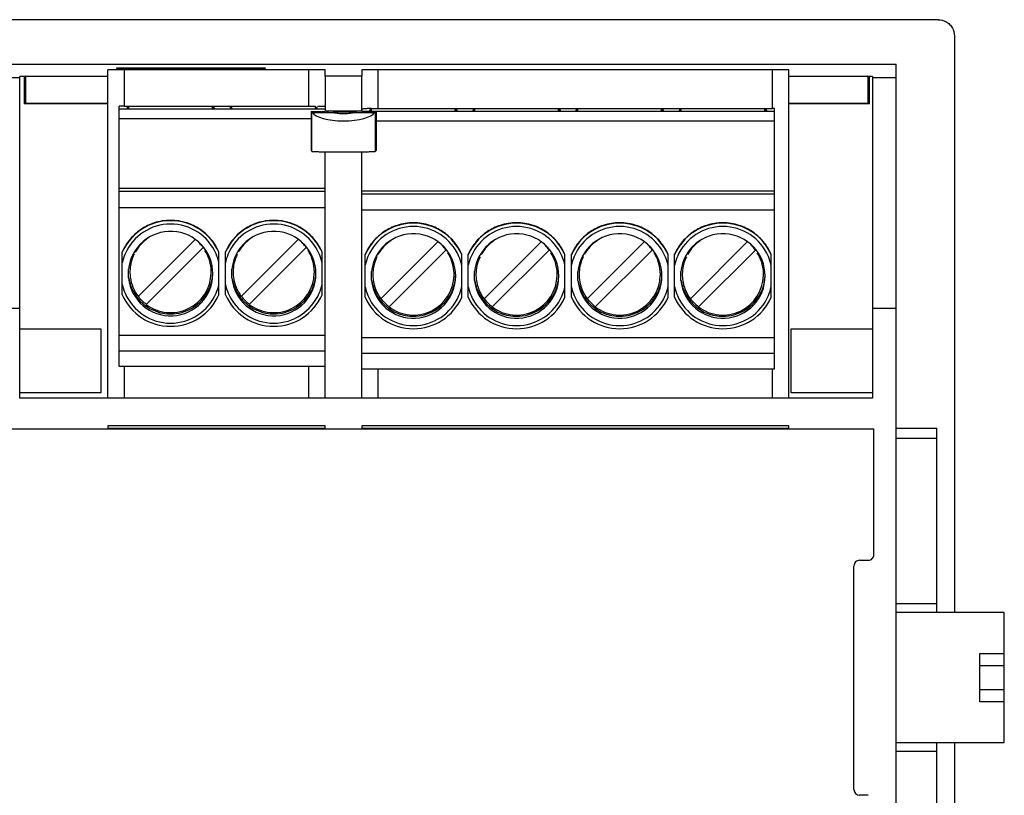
# Model space of a CAD drawing. Header units: millimetres. Extents: x 14 to 116, y 43 to 139.
# Tile 3 of 3: x 56 to 116, y 91 to 139. Entities that reach past the tile are written whole.
import ezdxf

# ---------------------------------------------------------------- set-up
doc = ezdxf.new("R2010")
doc.units = ezdxf.units.MM
doc.header["$LTSCALE"] = 11.850874
doc.layers.get('0').update_dxf_attribs({"linetype": 'CONTINUOUS'})

msp = doc.modelspace()

# ---------------------------------------------------------------- linework, layer by layer
at = {"color": 7}
for p, q in [((112.164, 138.568), (18.164, 138.568)), ((112.164, 138.568), (112.285, 138.56)), ((113.127, 137.837), (113.164, 137.564)), ((113.164, 137.564), (113.164, 102.078)), ((20.749, 135.837), (109.579, 135.837)), ((109.579, 62.564), (109.579, 135.837)), ((61.054, 115.278), (61.054, 135.475)), ((61.604, 135.566), (61.604, 135.607)), ((61.604, 135.607), (70.724, 135.607)), ((70.724, 135.566), (61.604, 135.566)), ((62.054, 135.492), (62.054, 133.254)), ((73.424, 135.492), (62.054, 135.492)), ((70.724, 135.607), (70.724, 135.566)), ((73.424, 133.254), (73.424, 135.492)), ((74.426, 135.099), (74.425, 135.475)), ((76.674, 135.475), (76.676, 135.099)), ((77.674, 135.492), (77.674, 133.103)), ((101.964, 135.492), (77.674, 135.492)), ((101.964, 133.103), (101.964, 135.492)), ((102.964, 115.278), (102.964, 135.475)), ((20.749, 135.002), (55.624, 135.002)), ((55.624, 115.278), (55.624, 135.073)), ((55.906, 135.073), (55.624, 135.073)), ((55.984, 135.099), (55.906, 135.073)), ((55.906, 133.383), (55.906, 135.073)), ((55.984, 135.099), (55.984, 133.41)), ((55.984, 135.099), (61.054, 135.099)), ((74.424, 135.099), (74.424, 132.924)), ((76.676, 135.099), (74.426, 135.099)), ((76.674, 132.924), (76.674, 135.099)), ((102.964, 135.099), (107.834, 135.099)), ((107.834, 135.099), (107.834, 133.41)), ((107.914, 135.073), (107.834, 135.099)), ((107.914, 135.073), (107.914, 133.383)), ((108.114, 135.073), (107.914, 135.073)), ((108.114, 135.073), (108.114, 115.278)), ((108.114, 135.002), (109.579, 135.002)), ((55.906, 133.383), (55.984, 133.41)), ((61.054, 133.383), (55.906, 133.383)), ((61.054, 133.41), (55.984, 133.41)), ((107.834, 133.41), (102.964, 133.41)), ((107.914, 133.383), (102.964, 133.383)), ((107.834, 133.41), (107.914, 133.383)), ((61.734, 117.217), (61.734, 133.253)), ((61.734, 133.081), (74.424, 133.081)), ((62.054, 133.254), (62.334, 133.254)), ((62.334, 133.142), (62.334, 133.246)), ((62.334, 133.246), (67.484, 133.246)), ((62.334, 133.083), (62.334, 133.128)), ((67.484, 133.254), (68.684, 133.254)), ((67.484, 133.083), (67.484, 133.246)), ((68.684, 133.142), (68.684, 133.246)), ((68.684, 133.246), (73.834, 133.246)), ((68.684, 133.083), (68.684, 133.128)), ((73.555, 132.924), (73.555, 130.524)), ((73.612, 132.867), (73.555, 132.924)), ((73.555, 132.924), (74.425, 132.924)), ((73.611, 132.866), (73.612, 132.867)), ((73.611, 130.467), (73.611, 132.866)), ((73.641, 132.86), (74.935, 132.86)), ((73.834, 133.083), (73.834, 133.246)), ((74.425, 132.95), (76.675, 132.95)), ((75.02, 132.893), (75.02, 132.86)), ((75.02, 132.893), (76.05, 132.893)), ((76.05, 132.86), (76.05, 132.893)), ((76.173, 132.86), (77.466, 132.86)), ((76.358, 132.864), (76.358, 132.89)), ((76.675, 132.924), (77.555, 132.924)), ((76.684, 132.931), (102.084, 132.931)), ((77.284, 132.991), (77.284, 133.096)), ((77.284, 133.096), (82.434, 133.096)), ((77.284, 132.933), (77.284, 132.977)), ((77.555, 132.924), (77.497, 132.866)), ((77.497, 132.866), (77.497, 130.467)), ((77.555, 132.924), (77.555, 130.524)), ((82.434, 133.103), (83.634, 133.103)), ((82.434, 132.933), (82.434, 133.096)), ((83.634, 132.991), (83.634, 133.096)), ((83.634, 133.096), (88.784, 133.096)), ((83.634, 132.933), (83.634, 132.977)), ((88.784, 133.103), (89.984, 133.103)), ((88.784, 132.933), (88.784, 133.096)), ((89.984, 132.991), (89.984, 133.096)), ((89.984, 133.096), (95.134, 133.096)), ((89.984, 132.933), (89.984, 132.977)), ((95.134, 133.103), (96.334, 133.103)), ((95.134, 132.933), (95.134, 133.096)), ((96.334, 132.991), (96.334, 133.096)), ((96.334, 133.096), (101.484, 133.096)), ((96.334, 132.933), (96.334, 132.977)), ((101.484, 133.103), (101.964, 133.103)), ((101.484, 132.933), (101.484, 133.096)), ((102.084, 117.067), (102.084, 133.102)), ((73.555, 132.471), (61.734, 132.471)), ((102.084, 132.32), (77.555, 132.32)), ((73.555, 130.524), (73.611, 130.468)), ((74.424, 115.278), (74.424, 130.44)), ((76.674, 115.278), (76.674, 130.439)), ((77.497, 130.467), (77.555, 130.524)), ((74.424, 128.172), (61.734, 128.172)), ((61.734, 128.008), (74.424, 128.008)), ((102.084, 128.021), (76.684, 128.021)), ((76.684, 127.858), (102.084, 127.858)), ((74.424, 126.991), (61.734, 126.991)), ((102.084, 126.841), (76.684, 126.841)), ((66.412, 125.038), (62.911, 121.538)), ((69.261, 121.538), (72.762, 125.038)), ((81.362, 124.888), (77.861, 121.388)), ((84.211, 121.388), (87.712, 124.888)), ((94.062, 124.888), (90.561, 121.388)), ((100.412, 124.888), (96.911, 121.388)), ((61.934, 121.639), (61.934, 124.28)), ((66.907, 124.544), (63.406, 121.043)), ((67.884, 121.639), (67.884, 124.28)), ((68.284, 121.639), (68.284, 124.28)), ((69.756, 121.043), (73.257, 124.544)), ((74.234, 121.639), (74.234, 124.28)), ((81.857, 124.393), (78.356, 120.893)), ((84.706, 120.893), (88.207, 124.393)), ((94.557, 124.393), (91.056, 120.893)), ((100.907, 124.393), (97.406, 120.893)), ((76.884, 121.489), (76.884, 124.129)), ((82.834, 121.489), (82.834, 124.129)), ((83.234, 121.489), (83.234, 124.129)), ((89.184, 121.489), (89.184, 124.129)), ((89.584, 121.489), (89.584, 124.129)), ((95.534, 121.489), (95.534, 124.129)), ((95.934, 121.489), (95.934, 124.129)), ((101.884, 121.489), (101.884, 124.129)), ((62.323, 122.673), (62.323, 123.214)), ((68.673, 122.673), (68.673, 123.214)), ((77.273, 122.523), (77.273, 123.064)), ((83.623, 122.523), (83.623, 123.064)), ((89.973, 122.523), (89.973, 123.064)), ((96.323, 122.523), (96.323, 123.064)), ((20.749, 120.818), (55.624, 120.818)), ((108.114, 120.818), (109.579, 120.818)), ((55.624, 119.55), (60.624, 119.55)), ((60.624, 119.55), (60.624, 115.596)), ((103.114, 119.55), (108.114, 119.55)), ((103.114, 115.596), (103.114, 119.55)), ((61.734, 119.155), (74.424, 119.155)), ((76.684, 119.004), (102.084, 119.004)), ((74.424, 118.178), (61.734, 118.178)), ((102.084, 118.027), (76.684, 118.027)), ((74.424, 117.217), (61.734, 117.217)), ((62.054, 117.217), (62.054, 115.278)), ((73.424, 115.278), (73.424, 117.217)), ((102.084, 117.067), (76.684, 117.067)), ((77.674, 117.067), (77.674, 115.278)), ((101.964, 115.278), (101.964, 117.067)), ((60.624, 115.596), (55.624, 115.597)), ((108.114, 115.278), (55.624, 115.278)), ((108.114, 115.597), (103.114, 115.596)), ((22.414, 113.388), (108.194, 113.388)), ((61.054, 113.578), (61.054, 113.441)), ((74.424, 113.578), (61.054, 113.578)), ((61.054, 113.441), (74.424, 113.441)), ((74.424, 113.441), (74.424, 113.578)), ((76.684, 113.578), (76.684, 113.441)), ((102.964, 113.578), (76.684, 113.578)), ((76.684, 113.441), (102.964, 113.441)), ((102.964, 113.441), (102.964, 113.578)), ((108.194, 105.648), (108.194, 113.388)), ((109.579, 113.431), (112.084, 113.431)), ((112.084, 102.078), (112.084, 113.43)), ((112.084, 112.8), (109.579, 112.8)), ((106.974, 91.188), (106.974, 104.948)), ((107.335, 105.298), (107.865, 105.298)), ((112.084, 102.618), (109.579, 102.618)), ((116.234, 102.078), (109.579, 102.078)), ((116.234, 94.078), (116.234, 102.078)), ((114.734, 99.558), (116.234, 99.558)), ((114.734, 96.598), (114.734, 99.558)), ((116.234, 98.808), (114.734, 98.808)), ((114.734, 97.348), (116.234, 97.348)), ((116.234, 96.598), (114.734, 96.598)), ((109.579, 94.078), (116.234, 94.078)), ((112.084, 82.708), (112.084, 94.078)), ((113.164, 94.078), (113.164, 43.572)), ((112.084, 93.538), (109.579, 93.538)), ((107.854, 90.838), (107.324, 90.838))]:
    msp.add_line(p, q, dxfattribs=at)
for centre, radius, start, end in [((62.048, 79.394), 53.86, 89.99411, 90.33452), ((75.394, 98.57), 34.325, 90.62366, 90.78101), ((77.45, 104.5), 28.602, 90.62918, 90.8639), ((77.559, 95.013), 38.089, 90.4526, 90.63667), ((101.964, 76.218), 56.885, 89.87935, 90.00022), ((64.909, 122.947), 3.25, 23.74694, 156.25306), ((64.909, 122.973), 3.249, 89.99322, 108.11353), ((64.909, 122.97), 3.251, 71.89268, 89.99932), ((71.259, 122.947), 3.25, 23.74694, 156.25306), ((71.259, 122.973), 3.249, 89.99322, 108.11353), ((71.259, 122.97), 3.251, 71.89268, 89.99932), ((64.909, 122.943), 3.05, 23.34807, 156.65205), ((64.905, 122.975), 3.244, 128.67743, 146.39646), ((64.909, 122.943), 2.6, 0.01002, 174.01702), ((64.905, 122.975), 3.245, 123.5216, 128.68574), ((64.916, 122.957), 3.266, 108.14671, 123.49659), ((64.902, 122.957), 3.266, 56.50207, 71.85203), ((64.913, 122.975), 3.245, 51.31322, 56.47705), ((64.913, 122.975), 3.244, 33.6082, 51.32153), ((71.259, 122.943), 3.05, 23.34807, 156.65205), ((71.255, 122.975), 3.244, 128.67743, 146.39646), ((71.259, 122.943), 2.6, 0.01002, 174.01702), ((71.255, 122.975), 3.245, 123.5216, 128.68574), ((71.266, 122.957), 3.266, 108.14671, 123.49659), ((71.252, 122.957), 3.266, 56.50207, 71.85203), ((71.263, 122.975), 3.245, 51.31322, 56.47705), ((71.263, 122.975), 3.244, 33.6082, 51.32153), ((79.859, 122.796), 3.25, 23.74694, 156.25306), ((79.859, 122.793), 3.05, 23.34807, 156.65205), ((79.855, 122.825), 3.245, 123.5216, 128.68574), ((79.866, 122.807), 3.266, 108.14671, 123.49659), ((79.859, 122.822), 3.249, 89.99322, 108.11353), ((79.859, 122.82), 3.251, 71.89268, 89.99932), ((79.852, 122.807), 3.266, 56.50207, 71.85203), ((79.863, 122.825), 3.245, 51.31322, 56.47705), ((86.209, 122.796), 3.25, 23.74694, 156.25306), ((86.209, 122.793), 3.05, 23.34807, 156.65205), ((86.205, 122.825), 3.245, 123.5216, 128.68574), ((86.216, 122.807), 3.266, 108.14671, 123.49659), ((86.209, 122.822), 3.249, 89.99322, 108.11353), ((86.209, 122.82), 3.251, 71.89268, 89.99932), ((86.202, 122.807), 3.266, 56.50207, 71.85203), ((86.213, 122.825), 3.245, 51.31322, 56.47705), ((92.559, 122.796), 3.25, 23.74694, 156.25306), ((92.559, 122.793), 3.05, 23.34807, 156.65205), ((92.555, 122.825), 3.245, 123.5216, 128.68574), ((92.566, 122.807), 3.266, 108.14671, 123.49659), ((92.559, 122.822), 3.249, 89.99322, 108.11353), ((92.559, 122.82), 3.251, 71.89268, 89.99932), ((92.552, 122.807), 3.266, 56.50207, 71.85203), ((92.563, 122.825), 3.245, 51.31322, 56.47705), ((98.909, 122.796), 3.25, 23.74694, 156.25306), ((98.909, 122.793), 3.05, 23.34807, 156.65205), ((98.905, 122.825), 3.245, 123.5216, 128.68574), ((98.916, 122.807), 3.266, 108.14671, 123.49659), ((98.909, 122.822), 3.249, 89.99322, 108.11353), ((98.909, 122.82), 3.251, 71.89268, 89.99932), ((98.902, 122.807), 3.266, 56.50207, 71.85203), ((98.913, 122.825), 3.245, 51.31322, 56.47705), ((64.908, 123.041), 2.499, 123.86192, 150.54693), ((64.909, 123.058), 2.5, 43.94705, 47.12714), ((71.258, 123.041), 2.499, 123.86192, 150.54693), ((71.259, 123.058), 2.5, 43.94705, 47.12714), ((79.855, 122.825), 3.244, 128.67743, 146.39646), ((79.859, 122.793), 2.6, 0.01002, 174.01702), ((79.858, 122.891), 2.499, 123.86192, 150.54693), ((79.863, 122.825), 3.244, 33.6082, 51.32153), ((86.205, 122.825), 3.244, 128.67743, 146.39646), ((86.209, 122.793), 2.6, 0.01002, 174.01702), ((86.208, 122.891), 2.499, 123.86192, 150.54693), ((86.213, 122.825), 3.244, 33.6082, 51.32153), ((92.555, 122.825), 3.244, 128.67743, 146.39646), ((92.559, 122.793), 2.6, 0.01002, 174.01702), ((92.558, 122.891), 2.499, 123.86192, 150.54693), ((92.563, 122.825), 3.244, 33.6082, 51.32153), ((98.905, 122.825), 3.244, 128.67743, 146.39646), ((98.909, 122.793), 2.6, 0.01002, 174.01702), ((98.908, 122.891), 2.499, 123.86192, 150.54693), ((98.913, 122.825), 3.244, 33.6082, 51.32153), ((64.916, 122.967), 3.259, 146.38394, 156.23499), ((64.907, 123.057), 2.502, 36.95962, 43.9436), ((64.911, 123.041), 2.498, 5.14038, 32.18824), ((64.901, 122.967), 3.259, 23.76502, 33.62069), ((71.266, 122.967), 3.259, 146.38394, 156.23499), ((71.257, 123.057), 2.502, 36.95962, 43.9436), ((71.261, 123.041), 2.498, 5.14038, 32.18824), ((71.251, 122.967), 3.259, 23.76502, 33.62069), ((79.866, 122.816), 3.259, 146.38394, 156.23499), ((79.859, 122.908), 2.5, 43.94705, 47.12714), ((79.857, 122.906), 2.502, 36.95962, 43.9436), ((79.851, 122.816), 3.259, 23.76502, 33.62069), ((86.216, 122.816), 3.259, 146.38394, 156.23499), ((86.209, 122.908), 2.5, 43.94705, 47.12714), ((86.207, 122.906), 2.502, 36.95962, 43.9436), ((86.201, 122.816), 3.259, 23.76502, 33.62069), ((92.566, 122.816), 3.259, 146.38394, 156.23499), ((92.559, 122.908), 2.5, 43.94705, 47.12714), ((92.557, 122.906), 2.502, 36.95962, 43.9436), ((92.551, 122.816), 3.259, 23.76502, 33.62069), ((98.916, 122.816), 3.259, 146.38394, 156.23499), ((98.909, 122.908), 2.5, 43.94705, 47.12714), ((98.907, 122.906), 2.502, 36.95962, 43.9436), ((98.901, 122.816), 3.259, 23.76502, 33.62069), ((64.918, 122.94), 3.059, 156.66144, 167.23895), ((64.908, 123.041), 2.499, 154.04709, 176.6357), ((64.9, 122.94), 3.059, 12.76104, 23.33868), ((71.268, 122.94), 3.059, 156.66144, 167.23895), ((71.258, 123.041), 2.499, 154.04709, 176.6357), ((71.25, 122.94), 3.059, 12.76104, 23.33868), ((79.868, 122.79), 3.059, 156.66144, 167.23895), ((79.858, 122.891), 2.499, 154.04709, 176.6357), ((79.861, 122.891), 2.498, 5.14038, 32.18824), ((79.85, 122.79), 3.059, 12.76104, 23.33868), ((86.218, 122.79), 3.059, 156.66144, 167.23895), ((86.208, 122.891), 2.499, 154.04709, 176.6357), ((86.211, 122.891), 2.498, 5.14038, 32.18824), ((86.2, 122.79), 3.059, 12.76104, 23.33868), ((92.568, 122.79), 3.059, 156.66144, 167.23895), ((92.558, 122.891), 2.499, 154.04709, 176.6357), ((92.561, 122.891), 2.498, 5.14038, 32.18824), ((92.55, 122.79), 3.059, 12.76104, 23.33868), ((98.918, 122.79), 3.059, 156.66144, 167.23895), ((98.908, 122.891), 2.499, 154.04709, 176.6357), ((98.911, 122.891), 2.498, 5.14038, 32.18824), ((98.9, 122.79), 3.059, 12.76104, 23.33868), ((64.918, 123.04), 2.509, 176.63421, 179.98979), ((64.91, 123.041), 2.499, 359.98811, 5.13352), ((71.268, 123.04), 2.509, 176.63421, 179.98979), ((71.26, 123.041), 2.499, 359.98811, 5.13352), ((79.86, 122.891), 2.499, 359.98811, 5.13352), ((86.21, 122.891), 2.499, 359.98811, 5.13352), ((92.56, 122.891), 2.499, 359.98811, 5.13352), ((98.91, 122.891), 2.499, 359.98811, 5.13352), ((64.909, 122.944), 2.6, 185.98298, 359.98998), ((64.908, 123.063), 2.599, 188.52424, 216.42877), ((64.907, 123.04), 2.498, 179.98954, 187.35388), ((64.909, 123.041), 2.5, 187.36477, 216.95385), ((64.909, 123.041), 2.5, 233.05142, 358.3889), ((64.91, 123.064), 2.599, 333.02792, 357.39522), ((64.901, 123.041), 2.508, 358.389, 359.99023), ((71.259, 122.944), 2.6, 185.98298, 359.98998), ((71.258, 123.063), 2.599, 188.52424, 216.42877), ((71.257, 123.04), 2.498, 179.98954, 187.35388), ((71.259, 123.041), 2.5, 187.36477, 216.95385), ((71.259, 123.041), 2.5, 233.05142, 358.3889), ((71.26, 123.064), 2.599, 333.02792, 357.39522), ((71.251, 123.041), 2.508, 358.389, 359.99023), ((79.859, 122.794), 2.6, 185.98298, 359.98998), ((79.858, 122.913), 2.599, 188.52424, 216.42877), ((79.868, 122.89), 2.509, 176.63421, 179.98979), ((79.857, 122.89), 2.498, 179.98954, 187.35388), ((79.859, 122.891), 2.5, 187.36477, 216.95385), ((79.859, 122.891), 2.5, 233.05142, 358.3889), ((79.86, 122.913), 2.599, 333.02792, 357.39522), ((79.851, 122.891), 2.508, 358.389, 359.99023), ((86.209, 122.794), 2.6, 185.98298, 359.98998), ((86.208, 122.913), 2.599, 188.52424, 216.42877), ((86.218, 122.89), 2.509, 176.63421, 179.98979), ((86.207, 122.89), 2.498, 179.98954, 187.35388), ((86.209, 122.891), 2.5, 187.36477, 216.95385), ((86.209, 122.891), 2.5, 233.05142, 358.3889), ((86.21, 122.913), 2.599, 333.02792, 357.39522), ((86.201, 122.891), 2.508, 358.389, 359.99023), ((92.559, 122.794), 2.6, 185.98298, 359.98998), ((92.558, 122.913), 2.599, 188.52424, 216.42877), ((92.568, 122.89), 2.509, 176.63421, 179.98979), ((92.557, 122.89), 2.498, 179.98954, 187.35388), ((92.559, 122.891), 2.5, 187.36477, 216.95385), ((92.559, 122.891), 2.5, 233.05142, 358.3889), ((92.56, 122.913), 2.599, 333.02792, 357.39522), ((92.551, 122.891), 2.508, 358.389, 359.99023), ((98.909, 122.794), 2.6, 185.98298, 359.98998), ((98.908, 122.913), 2.599, 188.52424, 216.42877), ((98.918, 122.89), 2.509, 176.63421, 179.98979), ((98.907, 122.89), 2.498, 179.98954, 187.35388), ((98.909, 122.891), 2.5, 187.36477, 216.95385), ((98.909, 122.891), 2.5, 233.05142, 358.3889), ((98.91, 122.913), 2.599, 333.02792, 357.39522), ((98.901, 122.891), 2.508, 358.389, 359.99023), ((64.918, 122.947), 3.059, 192.76064, 203.21092), ((64.909, 123.064), 2.6, 302.03752, 333.02007), ((64.9, 122.947), 3.059, 336.78908, 347.23936), ((71.268, 122.947), 3.059, 192.76064, 203.21092), ((71.259, 123.064), 2.6, 302.03752, 333.02007), ((71.25, 122.947), 3.059, 336.78908, 347.23936), ((79.868, 122.797), 3.059, 192.76064, 203.21092), ((79.85, 122.797), 3.059, 336.78908, 347.23936), ((86.218, 122.797), 3.059, 192.76064, 203.21092), ((86.2, 122.797), 3.059, 336.78908, 347.23936), ((92.568, 122.797), 3.059, 192.76064, 203.21092), ((92.55, 122.797), 3.059, 336.78908, 347.23936), ((98.918, 122.797), 3.059, 192.76064, 203.21092), ((98.9, 122.797), 3.059, 336.78908, 347.23936), ((64.909, 122.948), 3.25, 203.74818, 336.25182), ((64.909, 122.944), 3.05, 203.22222, 336.77778), ((64.9, 123.058), 2.59, 216.42806, 217.37362), ((64.898, 123.056), 2.587, 217.37378, 218.16017), ((64.918, 123.073), 2.613, 218.18845, 232.57366), ((64.917, 123.067), 2.512, 216.99602, 233.01271), ((71.259, 122.948), 3.25, 203.74818, 336.25182), ((71.259, 122.944), 3.05, 203.22222, 336.77778), ((71.251, 123.058), 2.59, 216.42812, 217.05592), ((71.249, 123.056), 2.587, 217.05595, 218.1601), ((71.268, 123.073), 2.613, 218.18845, 232.57366), ((71.267, 123.067), 2.512, 216.99602, 233.01271), ((79.859, 122.798), 3.25, 203.74818, 336.25182), ((79.859, 122.794), 3.05, 203.22222, 336.77778), ((79.85, 122.907), 2.59, 216.42806, 217.37362), ((79.848, 122.906), 2.587, 217.37378, 218.16017), ((79.868, 122.923), 2.613, 218.18845, 232.57366), ((79.867, 122.917), 2.512, 216.99602, 233.01271), ((79.859, 122.914), 2.6, 302.03752, 333.02007), ((86.209, 122.798), 3.25, 203.74818, 336.25182), ((86.209, 122.794), 3.05, 203.22222, 336.77778), ((86.201, 122.908), 2.59, 216.42812, 217.05592), ((86.199, 122.906), 2.587, 217.05595, 218.1601), ((86.218, 122.923), 2.613, 218.18845, 232.57366), ((86.217, 122.917), 2.512, 216.99602, 233.01271), ((86.209, 122.914), 2.6, 302.03752, 333.02007), ((92.559, 122.798), 3.25, 203.74818, 336.25182), ((92.559, 122.794), 3.05, 203.22222, 336.77778), ((92.55, 122.907), 2.59, 216.42806, 217.37362), ((92.548, 122.906), 2.587, 217.37378, 218.16017), ((92.568, 122.923), 2.613, 218.18845, 232.57366), ((92.567, 122.917), 2.512, 216.99602, 233.01271), ((92.559, 122.914), 2.6, 302.03752, 333.02007), ((98.909, 122.798), 3.25, 203.74818, 336.25182), ((98.909, 122.794), 3.05, 203.22222, 336.77778), ((98.9, 122.907), 2.59, 216.42806, 217.37362), ((98.898, 122.906), 2.587, 217.37378, 218.16017), ((98.918, 122.923), 2.613, 218.18845, 232.57366), ((98.917, 122.917), 2.512, 216.99602, 233.01271), ((98.909, 122.914), 2.6, 302.03752, 333.02007), ((64.9, 123.052), 2.585, 232.60228, 233.72033), ((64.912, 123.07), 2.606, 233.73781, 243.8495), ((64.909, 123.065), 2.601, 243.85851, 253.47458), ((64.909, 123.064), 2.6, 270.06494, 300.55413), ((64.907, 123.067), 2.604, 300.5642, 302.04112), ((71.25, 123.052), 2.585, 232.60228, 233.72033), ((71.262, 123.07), 2.606, 233.73781, 243.8495), ((71.259, 123.065), 2.601, 243.85851, 253.47458), ((71.259, 123.064), 2.6, 270.06494, 300.55413), ((71.257, 123.067), 2.604, 300.5642, 302.04112), ((79.85, 122.901), 2.585, 232.60228, 233.72033), ((79.862, 122.919), 2.606, 233.73781, 243.8495), ((79.859, 122.914), 2.6, 270.06494, 300.55413), ((79.857, 122.917), 2.604, 300.5642, 302.04112), ((86.2, 122.901), 2.585, 232.60228, 233.72033), ((86.212, 122.919), 2.606, 233.73781, 243.8495), ((86.209, 122.914), 2.6, 270.06494, 300.55413), ((86.207, 122.917), 2.604, 300.5642, 302.04112), ((92.55, 122.901), 2.585, 232.60228, 233.72033), ((92.562, 122.919), 2.606, 233.73781, 243.8495), ((92.559, 122.914), 2.6, 270.06494, 300.55413), ((92.557, 122.917), 2.604, 300.5642, 302.04112), ((98.9, 122.901), 2.585, 232.60228, 233.72033), ((98.912, 122.919), 2.606, 233.73781, 243.8495), ((98.909, 122.914), 2.6, 270.06494, 300.55413), ((98.907, 122.917), 2.604, 300.5642, 302.04112), ((64.911, 123.073), 2.609, 253.49258, 265.07683), ((64.908, 123.061), 2.597, 265.10367, 270.07527), ((71.261, 123.073), 2.609, 253.49258, 265.07683), ((71.258, 123.061), 2.597, 265.10367, 270.07527), ((79.859, 122.914), 2.601, 243.85851, 253.47458), ((79.861, 122.923), 2.609, 253.49258, 265.07683), ((79.858, 122.911), 2.597, 265.10367, 270.07527), ((86.209, 122.914), 2.601, 243.85851, 253.47458), ((86.211, 122.923), 2.609, 253.49258, 265.07683), ((86.208, 122.911), 2.597, 265.10367, 270.07527), ((92.559, 122.914), 2.601, 243.85851, 253.47458), ((92.561, 122.923), 2.609, 253.49258, 265.07683), ((92.558, 122.911), 2.597, 265.10367, 270.07527), ((98.909, 122.914), 2.601, 243.85851, 253.47458), ((98.911, 122.923), 2.609, 253.49258, 265.07683), ((98.908, 122.911), 2.597, 265.10367, 270.07527), ((107.865, 105.628), 0.33, 270, 3.4746), ((107.324, 104.948), 0.35, 88.28972, 180), ((107.324, 91.188), 0.35, 180, 270)]:
    msp.add_arc(centre, radius, start, end, dxfattribs=at)
for centre, major_axis, ratio, start_param, end_param in [((75.554, 132.972), (1.943, 0), 0.32473, -2.964204, -0.177389), ((75.898, 132.883), (0.59, 0), 0.018258, 6.961034, 7.592863)]:
    msp.add_ellipse(centre, major_axis=major_axis, ratio=ratio, start_param=start_param, end_param=end_param, dxfattribs=at)
for points, knots in [([(112.285, 138.56), (112.476, 138.536), (112.763, 138.41), (113.018, 138.112), (113.1, 137.93), (113.127, 137.837)], [0, 0, 0, 0, 0.497124, 0.748753, 1, 1, 1, 1]), ([(62.054, 135.492), (61.989, 135.492), (61.861, 135.492), (61.676, 135.491), (61.505, 135.49), (61.375, 135.488), (61.283, 135.486), (61.225, 135.485), (61.175, 135.483), (61.133, 135.482), (61.1, 135.48), (61.078, 135.479), (61.066, 135.478), (61.059, 135.477), (61.056, 135.476), (61.054, 135.475), (61.054, 135.475)], [0, 0, 0, 0, 0.194797, 0.382478, 0.555218, 0.706618, 0.772508, 0.830952, 0.881376, 0.923344, 0.956432, 0.980299, 0.988726, 0.994798, 0.998518, 1, 1, 1, 1]), ([(74.425, 135.475), (74.425, 135.475), (74.422, 135.476), (74.419, 135.477), (74.413, 135.477), (74.4, 135.479), (74.379, 135.48), (74.346, 135.482), (74.304, 135.483), (74.254, 135.485), (74.196, 135.486), (74.104, 135.488), (73.973, 135.49), (73.802, 135.491), (73.617, 135.492), (73.489, 135.492), (73.424, 135.492)], [0, 0, 0, 0, 0.001473, 0.005162, 0.011184, 0.019548, 0.04326, 0.07618, 0.117992, 0.168291, 0.226655, 0.29252, 0.443989, 0.616918, 0.804876, 1, 1, 1, 1]), ([(77.674, 135.492), (77.609, 135.492), (77.481, 135.492), (77.296, 135.491), (77.125, 135.49), (76.995, 135.488), (76.903, 135.486), (76.845, 135.485), (76.795, 135.483), (76.753, 135.482), (76.72, 135.48), (76.698, 135.479), (76.686, 135.478), (76.679, 135.477), (76.676, 135.476), (76.674, 135.475), (76.674, 135.475)], [0, 0, 0, 0, 0.194797, 0.382478, 0.555218, 0.706618, 0.772508, 0.830952, 0.881376, 0.923344, 0.956432, 0.980299, 0.988726, 0.994798, 0.998518, 1, 1, 1, 1]), ([(102.964, 135.475), (102.964, 135.475), (102.962, 135.476), (102.959, 135.477), (102.952, 135.478), (102.94, 135.479), (102.918, 135.48), (102.885, 135.482), (102.843, 135.483), (102.793, 135.485), (102.734, 135.486), (102.643, 135.488), (102.512, 135.49), (102.342, 135.491), (102.157, 135.492), (102.029, 135.492), (101.964, 135.492)], [0, 0, 0, 0, 0.001482, 0.005202, 0.011274, 0.019701, 0.043568, 0.076656, 0.118624, 0.169048, 0.227492, 0.293383, 0.444782, 0.617522, 0.805203, 1, 1, 1, 1]), ([(62.334, 133.169), (62.316, 133.168), (62.285, 133.166), (62.249, 133.163), (62.228, 133.16), (62.218, 133.158), (62.212, 133.157), (62.209, 133.155), (62.209, 133.155)], [0, 0, 0, 0, 0.43122, 0.741726, 0.851215, 0.930159, 0.97892, 1, 1, 1, 1]), ([(62.209, 133.142), (62.209, 133.141), (62.212, 133.139), (62.218, 133.138), (62.228, 133.136), (62.249, 133.134), (62.285, 133.131), (62.316, 133.129), (62.334, 133.128)], [0, 0, 0, 0, 0.02108, 0.069841, 0.148785, 0.258274, 0.56878, 1, 1, 1, 1]), ([(67.609, 133.155), (67.609, 133.155), (67.606, 133.157), (67.6, 133.158), (67.59, 133.16), (67.569, 133.163), (67.533, 133.166), (67.502, 133.168), (67.484, 133.169)], [0, 0, 0, 0, 0.02108, 0.069841, 0.148785, 0.258274, 0.56878, 1, 1, 1, 1]), ([(67.484, 133.128), (67.502, 133.129), (67.533, 133.131), (67.569, 133.134), (67.59, 133.136), (67.6, 133.138), (67.606, 133.139), (67.609, 133.141), (67.609, 133.142)], [0, 0, 0, 0, 0.43122, 0.741726, 0.851215, 0.930159, 0.97892, 1, 1, 1, 1]), ([(68.684, 133.169), (68.666, 133.168), (68.635, 133.166), (68.599, 133.163), (68.578, 133.16), (68.568, 133.158), (68.562, 133.157), (68.559, 133.155), (68.559, 133.155)], [0, 0, 0, 0, 0.43122, 0.741726, 0.851215, 0.930159, 0.97892, 1, 1, 1, 1]), ([(68.559, 133.142), (68.559, 133.141), (68.562, 133.139), (68.568, 133.138), (68.578, 133.136), (68.599, 133.134), (68.635, 133.131), (68.666, 133.129), (68.684, 133.128)], [0, 0, 0, 0, 0.02108, 0.069841, 0.148785, 0.258274, 0.56878, 1, 1, 1, 1]), ([(73.641, 132.86), (73.637, 132.861), (73.63, 132.862), (73.62, 132.863), (73.614, 132.864), (73.611, 132.866), (73.611, 132.866)], [0, 0, 0, 0, 0.426763, 0.734059, 0.92259, 1, 1, 1, 1]), ([(73.959, 133.155), (73.959, 133.155), (73.956, 133.157), (73.95, 133.158), (73.94, 133.16), (73.919, 133.163), (73.883, 133.166), (73.852, 133.168), (73.834, 133.169)], [0, 0, 0, 0, 0.02108, 0.069841, 0.148785, 0.258274, 0.56878, 1, 1, 1, 1]), ([(73.834, 133.128), (73.852, 133.129), (73.883, 133.131), (73.919, 133.134), (73.94, 133.136), (73.95, 133.138), (73.956, 133.139), (73.959, 133.141), (73.959, 133.142)], [0, 0, 0, 0, 0.43122, 0.741726, 0.851215, 0.930159, 0.97892, 1, 1, 1, 1]), ([(73.968, 133.251), (74.002, 133.251), (74.065, 133.25), (74.155, 133.249), (74.233, 133.247), (74.299, 133.245), (74.346, 133.244), (74.376, 133.242), (74.393, 133.241), (74.406, 133.24), (74.416, 133.239), (74.421, 133.238), (74.425, 133.237), (74.425, 133.237)], [0, 0, 0, 0, 0.219532, 0.417127, 0.589654, 0.734255, 0.848952, 0.894526, 0.931991, 0.961277, 0.982337, 0.995161, 1, 1, 1, 1]), ([(74.503, 132.877), (74.504, 132.876), (74.507, 132.875), (74.512, 132.874), (74.521, 132.873), (74.539, 132.871), (74.571, 132.869), (74.619, 132.867), (74.68, 132.865), (74.755, 132.863), (74.841, 132.862), (74.903, 132.861), (74.935, 132.86)], [0, 0, 0, 0, 0.005832, 0.018936, 0.039623, 0.067986, 0.147971, 0.259083, 0.40095, 0.573055, 0.773692, 1, 1, 1, 1]), ([(74.935, 132.86), (75.031, 132.837), (75.237, 132.805), (75.554, 132.789), (75.871, 132.805), (76.077, 132.837), (76.173, 132.86)], [0, 0, 0, 0, 0.237421, 0.500048, 0.762642, 1, 1, 1, 1]), ([(76.684, 133.088), (76.698, 133.089), (76.735, 133.091), (76.846, 133.096), (76.944, 133.097), (77.019, 133.098)], [0, 0, 0, 0, 0.122257, 0.334604, 1, 1, 1, 1]), ([(77.284, 133.018), (77.266, 133.017), (77.235, 133.015), (77.199, 133.012), (77.178, 133.01), (77.168, 133.008), (77.162, 133.007), (77.159, 133.005), (77.159, 133.004)], [0, 0, 0, 0, 0.43122, 0.741726, 0.851215, 0.930159, 0.97892, 1, 1, 1, 1]), ([(77.159, 132.991), (77.159, 132.991), (77.162, 132.989), (77.168, 132.988), (77.178, 132.986), (77.199, 132.983), (77.235, 132.98), (77.266, 132.978), (77.284, 132.977)], [0, 0, 0, 0, 0.02108, 0.069841, 0.148785, 0.258274, 0.56878, 1, 1, 1, 1]), ([(77.497, 132.866), (77.497, 132.866), (77.493, 132.864), (77.488, 132.863), (77.478, 132.862), (77.471, 132.861), (77.466, 132.86)], [0, 0, 0, 0, 0.077412, 0.265941, 0.573224, 1, 1, 1, 1]), ([(82.559, 133.004), (82.559, 133.005), (82.556, 133.007), (82.55, 133.008), (82.54, 133.01), (82.519, 133.012), (82.483, 133.015), (82.452, 133.017), (82.434, 133.018)], [0, 0, 0, 0, 0.02108, 0.069841, 0.148785, 0.258274, 0.56878, 1, 1, 1, 1]), ([(82.434, 132.977), (82.452, 132.978), (82.483, 132.98), (82.519, 132.983), (82.54, 132.986), (82.55, 132.988), (82.556, 132.989), (82.559, 132.991), (82.559, 132.991)], [0, 0, 0, 0, 0.43122, 0.741726, 0.851215, 0.930159, 0.97892, 1, 1, 1, 1]), ([(83.634, 133.018), (83.616, 133.017), (83.585, 133.015), (83.549, 133.012), (83.528, 133.01), (83.518, 133.008), (83.512, 133.007), (83.509, 133.005), (83.509, 133.004)], [0, 0, 0, 0, 0.43122, 0.741726, 0.851215, 0.930159, 0.97892, 1, 1, 1, 1]), ([(83.509, 132.991), (83.509, 132.991), (83.512, 132.989), (83.518, 132.988), (83.528, 132.986), (83.549, 132.983), (83.585, 132.98), (83.616, 132.978), (83.634, 132.977)], [0, 0, 0, 0, 0.02108, 0.069841, 0.148785, 0.258274, 0.56878, 1, 1, 1, 1]), ([(88.909, 133.004), (88.909, 133.005), (88.906, 133.007), (88.9, 133.008), (88.89, 133.01), (88.869, 133.012), (88.833, 133.015), (88.802, 133.017), (88.784, 133.018)], [0, 0, 0, 0, 0.02108, 0.069841, 0.148785, 0.258274, 0.56878, 1, 1, 1, 1]), ([(88.784, 132.977), (88.802, 132.978), (88.833, 132.98), (88.869, 132.983), (88.89, 132.986), (88.9, 132.988), (88.906, 132.989), (88.909, 132.991), (88.909, 132.991)], [0, 0, 0, 0, 0.43122, 0.741726, 0.851215, 0.930159, 0.97892, 1, 1, 1, 1]), ([(89.984, 133.018), (89.966, 133.017), (89.935, 133.015), (89.899, 133.012), (89.878, 133.01), (89.868, 133.008), (89.862, 133.007), (89.859, 133.005), (89.859, 133.004)], [0, 0, 0, 0, 0.43122, 0.741726, 0.851215, 0.930159, 0.97892, 1, 1, 1, 1]), ([(89.859, 132.991), (89.859, 132.991), (89.862, 132.989), (89.868, 132.988), (89.878, 132.986), (89.899, 132.983), (89.935, 132.98), (89.966, 132.978), (89.984, 132.977)], [0, 0, 0, 0, 0.02108, 0.069841, 0.148785, 0.258274, 0.56878, 1, 1, 1, 1]), ([(95.259, 133.004), (95.259, 133.005), (95.256, 133.007), (95.25, 133.008), (95.24, 133.01), (95.219, 133.012), (95.183, 133.015), (95.152, 133.017), (95.134, 133.018)], [0, 0, 0, 0, 0.02108, 0.069841, 0.148785, 0.258274, 0.56878, 1, 1, 1, 1]), ([(95.134, 132.977), (95.152, 132.978), (95.183, 132.98), (95.219, 132.983), (95.24, 132.986), (95.25, 132.988), (95.256, 132.989), (95.259, 132.991), (95.259, 132.991)], [0, 0, 0, 0, 0.43122, 0.741726, 0.851215, 0.930159, 0.97892, 1, 1, 1, 1]), ([(96.334, 133.018), (96.316, 133.017), (96.285, 133.015), (96.249, 133.012), (96.228, 133.01), (96.218, 133.008), (96.212, 133.007), (96.209, 133.005), (96.209, 133.004)], [0, 0, 0, 0, 0.43122, 0.741726, 0.851215, 0.930159, 0.97892, 1, 1, 1, 1]), ([(96.209, 132.991), (96.209, 132.991), (96.212, 132.989), (96.218, 132.988), (96.228, 132.986), (96.249, 132.983), (96.285, 132.98), (96.316, 132.978), (96.334, 132.977)], [0, 0, 0, 0, 0.02108, 0.069841, 0.148785, 0.258274, 0.56878, 1, 1, 1, 1]), ([(101.609, 133.004), (101.609, 133.005), (101.606, 133.007), (101.6, 133.008), (101.59, 133.01), (101.569, 133.012), (101.533, 133.015), (101.502, 133.017), (101.484, 133.018)], [0, 0, 0, 0, 0.02108, 0.069841, 0.148785, 0.258274, 0.56878, 1, 1, 1, 1]), ([(101.484, 132.977), (101.502, 132.978), (101.533, 132.98), (101.569, 132.983), (101.59, 132.986), (101.6, 132.988), (101.606, 132.989), (101.609, 132.991), (101.609, 132.991)], [0, 0, 0, 0, 0.43122, 0.741726, 0.851215, 0.930159, 0.97892, 1, 1, 1, 1]), ([(73.611, 130.467), (73.611, 130.466), (73.615, 130.464), (73.622, 130.463), (73.634, 130.461), (73.65, 130.46), (73.671, 130.458), (73.708, 130.456), (73.765, 130.453), (73.846, 130.45), (73.944, 130.448), (74.057, 130.445), (74.185, 130.443), (74.325, 130.44), (74.535, 130.438), (74.82, 130.435), (75.18, 130.433), (75.428, 130.433), (75.554, 130.433)], [0, 0, 0, 0, 0.001486, 0.005202, 0.011266, 0.019689, 0.030466, 0.043581, 0.076671, 0.118621, 0.169067, 0.227503, 0.293369, 0.366054, 0.444824, 0.617554, 0.805116, 1, 1, 1, 1]), ([(75.554, 130.433), (75.678, 130.433), (75.922, 130.433), (76.277, 130.435), (76.604, 130.438), (76.855, 130.441), (77.033, 130.445), (77.147, 130.447), (77.245, 130.45), (77.329, 130.453), (77.395, 130.456), (77.44, 130.458), (77.467, 130.461), (77.481, 130.462), (77.49, 130.464), (77.495, 130.465), (77.496, 130.466)], [0, 0, 0, 0, 0.191702, 0.376633, 0.547334, 0.697692, 0.763506, 0.822203, 0.873226, 0.916147, 0.95055, 0.976091, 0.985482, 0.992599, 0.997431, 1, 1, 1, 1]), ([(77.496, 130.466), (77.496, 130.466), (77.497, 130.466), (77.497, 130.467), (77.497, 130.467)], [0, 0, 0, 0, 0.584788, 1, 1, 1, 1])]:
    msp.add_open_spline(points, degree=3, knots=knots, dxfattribs=at)

doc.saveas('drawing.dxf')
